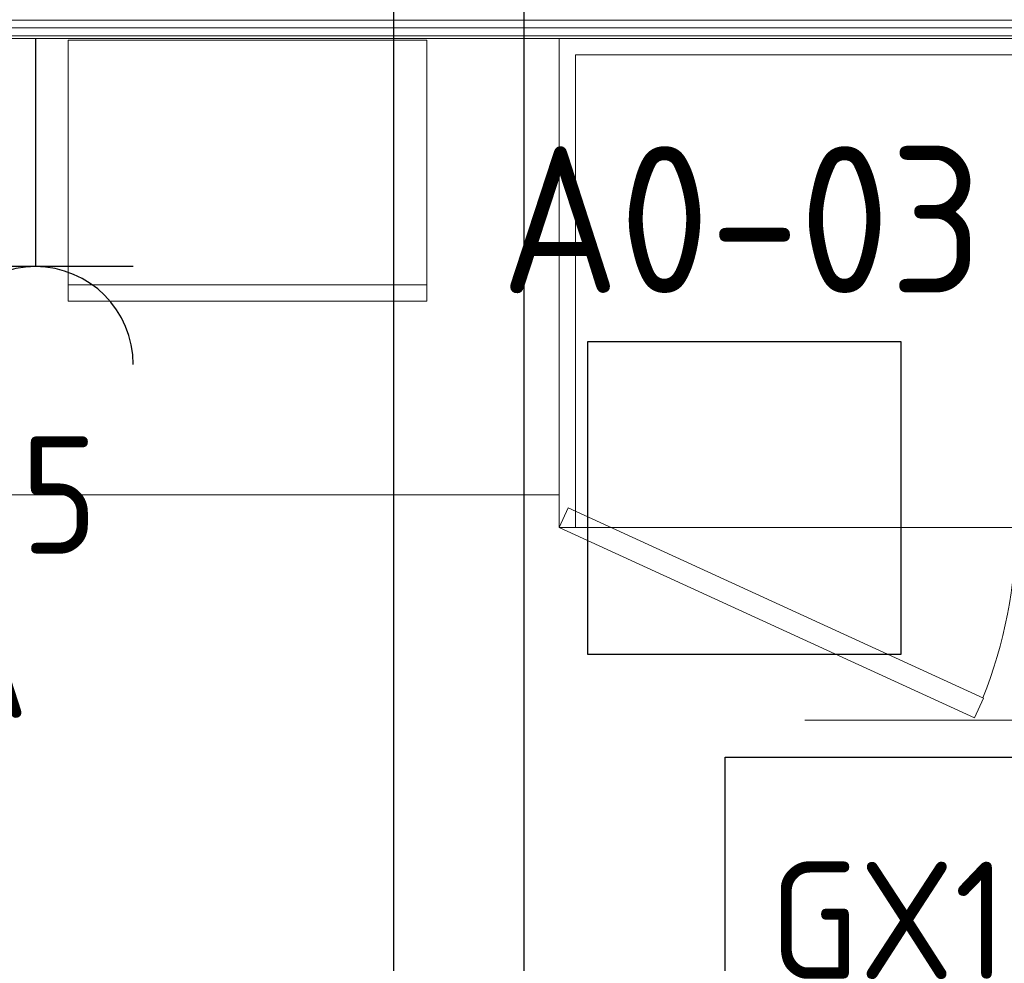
# Model space of a CAD drawing. Header units: millimetres. Extents: x -39149 to 267781, y -2340 to 58540.
# Tile 128 of 244: x 39111 to 40621, y 4728 to 6174. Entities that reach past the tile are written whole.
import ezdxf
from ezdxf.enums import TextEntityAlignment as Align

# ---------------------------------------------------------------- set-up
doc = ezdxf.new("R2010")
doc.units = ezdxf.units.MM
doc.header["$LTSCALE"] = 100
doc.header["$MEASUREMENT"] = 0
doc.linetypes.add('B0605', pattern=[141, 70, -35, 1, -35])
for name, color, linetype in [('000025--bestaand', 9, 'Continuous'), ('22 C Binnenwanden', 7, 'Continuous'), ('22 C Binnenwanden Laagscheidingslijnen', 7, 'Continuous'), ('45 Plafond', 7, 'Continuous'), ('73 Keuken', 7, 'Continuous'), ('82 Interieur', 7, 'Continuous'), ('A Stramien', 7, 'Continuous'), ('AL$1A---_ALGEMEEN--bestaand', 9, 'Continuous'), ('EL6122--_L', 4, 'Continuous'), ('EL6131--_KG', 3, 'Continuous'), ('EL6222--_KRACHT_230', 3, 'Continuous'), ('EL6311--_LICHT_BINNEN', 3, 'Continuous'), ('EL6521--bestaand', 7, 'Continuous')]:
    doc.layers.add(name, color=color, linetype=linetype)
doc.styles.add('BURO-018', font='isocp.shx', dxfattribs={"height": 180})
doc.styles.add('GENERATED_STYLE_3', font='swiss.ttf', dxfattribs={"width": 0.96})
doc.styles.add('ISO25', font='ISO', dxfattribs={"height": 225})

# ---------------------------------------------------------------- blocks, each defined once
blk = doc.blocks.new('Slab_119_7', base_point=(34211.5, 612.1))
at = {"layer": '45 Plafond', "color": 8, "linetype": 'Continuous', "lineweight": 0}
blk.add_lwpolyline([(34211.5, 612.1, 0.066229), (50336.5, 5152.1), (50336.5, 11626.8), (48610, 11626.8), (48610, 11625), (43211.5, 11625), (43211.5, 5466.1), (41411.5, 5466.1), (41411.5, 10199.6), (34211.5, 10199.6)], format="xyb", close=True, dxfattribs=at)
blk = doc.blocks.new('Slab_219_7', base_point=(39938.5, 6145.7))
at = {"layer": '82 Interieur', "color": 8, "linetype": 'Continuous', "lineweight": 0}
blk.add_lwpolyline([(39938.5, 6145.7), (39938.5, 5445.7), (37367.4, 5445.7), (37367.4, 6145.7)], close=True, dxfattribs=at)
blk = doc.blocks.new('Wall_356_7', base_point=(37284.9, 6199.7))
at = {"layer": '22 C Binnenwanden', "color": 8, "linetype": 'Continuous', "lineweight": 0}
blk.add_line((37284.9, 6149.7), (41361.5, 6149.7), dxfattribs=at)
at = {"layer": '22 C Binnenwanden Laagscheidingslijnen', "color": 8, "linetype": 'Continuous', "lineweight": 0}
for p, q in [((37284.9, 6173.7), (39185.5, 6173.7)), ((39185.5, 6173.7), (39237.5, 6173.7)), ((39237.5, 6173.7), (41361.5, 6173.7)), ((37284.9, 6161.7), (41361.5, 6161.7))]:
    blk.add_line(p, q, dxfattribs=at)
blk = doc.blocks.new('Standard grid marker_9')
at = {"layer": 'A Stramien', "color": 8, "linetype": 'B0605', "lineweight": 0}
blk.add_line((4000, 0), (53996.3, 0), dxfattribs=at)
at = {"layer": 'A Stramien', "color": 4, "lineweight": 0, "style": 'GENERATED_STYLE_3'}
blk.add_attdef('AC_MARKERTEXT_1', text='', height=100, dxfattribs=at).set_placement((-139.2, -80), align=Align.BOTTOM_LEFT)
blk = doc.blocks.new('E00120')
at = {"color": 0, "linetype": 'Continuous'}
for p, q in [((-2.5, 2.5), (2.5, 2.5)), ((-2.5, -2.5), (-2.5, 2.5)), ((2.5, 2.5), (2.5, -2.5)), ((2.5, -2.5), (-2.5, -2.5))]:
    blk.add_line(p, q, dxfattribs=at)
at = {"color": 0, "linetype": 'Continuous', "style": 'BURO-018'}
for tag, p in [('PANEL', (0, 8)), ('CIRCUIT', (0, 5)), ('SUBCIRCUIT', (4.5, 5)), ('LIGHTFIXTURECODE', (0, 0)), ('SWITCHCODE', (4.5, -4.5))]:
    blk.add_attdef(tag, text='', height=1.8, dxfattribs=at).set_placement(p, align=Align.MIDDLE)
blk = doc.blocks.new('65210004')
at = {"layer": 'AL$1A---_ALGEMEEN--bestaand', "color": 0, "linetype": 'Continuous'}
for p, q in [((-2.4, -2.4), (-2.4, 2.4)), ((-2.4, 2.4), (2.4, 2.4)), ((2.4, 2.4), (2.4, -2.4)), ((2.4, -2.4), (-2.4, -2.4))]:
    blk.add_line(p, q, dxfattribs=at)
at = {"layer": 'AL$1A---_ALGEMEEN--bestaand', "color": 0, "linetype": 'Continuous', "style": 'ISO25'}
for tag, p in [('E_NUMMER', (-0.041, 4.27)), ('E_MATCODE', (0, -0.251))]:
    blk.add_attdef(tag, text='', height=2.25, dxfattribs=at).set_placement(p, align=Align.MIDDLE)
blk = doc.blocks.new('111304')
at = {"color": 0, "linetype": 'Continuous'}
for p, q in [((-1.5, 4.5), (1.5, 4.5)), ((0, 1), (0, 4.5))]:
    blk.add_line(p, q, dxfattribs=at)
blk.add_arc((0, 6), 1.5, 180, 0, dxfattribs=at)
at = {"color": 0, "linetype": 'Continuous', "style": 'BURO-018'}
for tag, p in [('PANEL', (0, 11.5)), ('CIRCUIT', (0, 8.5)), ('SUBCIRCUIT', (4.5, 8.5))]:
    blk.add_attdef(tag, text='', height=1.8, dxfattribs=at).set_placement(p, align=Align.MIDDLE)
at = {"color": 0, "linetype": 'Continuous', "style": 'BURO-018', "flags": 1}
for tag, p in [('POWERCODE', (13, 8.5)), ('ARTICLECODE', (0, 0))]:
    blk.add_attdef(tag, text='', height=1.8, dxfattribs=at).set_placement(p, align=Align.MIDDLE)

msp = doc.modelspace()

# ---------------------------------------------------------------- linework, layer by layer
at = {"layer": '73 Keuken', "color": 8, "linetype": 'Continuous', "lineweight": 0}
for p, q in [((41338.5, 6145.7), (39938.5, 6145.7)), ((39938.5, 6145.7), (39938.5, 5395.7)), ((39185.6, 6142.8), (39735.6, 6142.8)), ((39185.6, 5767.8), (39185.6, 6142.8)), ((39735.6, 6142.8), (39735.6, 5767.8)), ((41313.5, 6120.7), (39963.5, 6120.7)), ((39963.5, 6120.7), (39963.5, 5395.7)), ((39735.6, 5767.8), (39185.6, 5767.8)), ((39185.6, 5767.8), (39735.6, 5767.8)), ((39185.6, 5742.8), (39185.6, 5767.8)), ((39735.6, 5767.8), (39735.6, 5742.8)), ((39735.6, 5742.8), (39185.6, 5742.8)), ((39952.3, 5425.8), (39938.5, 5395.7)), ((40588.7, 5134.2), (39952.3, 5425.8)), ((39938.5, 5395.7), (41338.5, 5395.7)), ((39938.5, 5395.7), (40574.9, 5104)), ((39963.5, 5395.7), (41313.5, 5395.7)), ((40574.9, 5104), (40588.7, 5134.2))]:
    msp.add_line(p, q, dxfattribs=at)
msp.add_arc((39938.5, 5395.7), 700, 338.0872, 0, dxfattribs=at)
at = {"layer": 'EL6122--_L'}
msp.add_arc((25186.5, 63538.5), 63640.1, 246.67311, 293.32689, dxfattribs=at)
at = {"layer": 'EL6131--_KG'}
for p, q in [((39684.7, 9940.4), (39684.7, 1887.9)), ((39884.7, 1935.7), (39884.7, 9940.4))]:
    msp.add_line(p, q, dxfattribs=at)

# ---------------------------------------------------------------- block references
at = {"layer": '22 C Binnenwanden', "color": 1, "lineweight": 0}
msp.add_blockref('Wall_356_7', (37284.9, 6199.7), dxfattribs=at)
at = {"layer": '45 Plafond', "color": 252, "linetype": 'Continuous', "lineweight": 0}
msp.add_blockref('Slab_119_7', (34211.5, 612.1), dxfattribs=at)
at = {"layer": '82 Interieur', "color": 30, "linetype": 'Continuous', "lineweight": 0}
msp.add_blockref('Slab_219_7', (39938.5, 6145.7), dxfattribs=at)
at = {"layer": 'A Stramien', "color": 1, "linetype": 'Continuous', "lineweight": 0, "zscale": 1000}
msp.add_blockref('Standard grid marker_9', (-5984.8, 5100.3), dxfattribs=at)
at = {"layer": 'EL6222--_KRACHT_230', "linetype": 'Continuous'}
ref = msp.add_blockref('111304', (39135.6, 6245.7), dxfattribs=dict(at, xscale=100, yscale=100, zscale=100, rotation=180))
ref.add_attrib('CIRCUIT', '5', dxfattribs={"layer": '0', "color": 3, "linetype": 'ByBlock', "height": 180, "style": 'BURO-018'}).set_placement((39172.2, 5445.7), align=Align.MIDDLE)
ref.add_attrib('SUBCIRCUIT', 'E20.03', dxfattribs={"layer": '0', "color": 3, "linetype": 'ByBlock', "height": 180, "rotation": 90, "style": 'BURO-018'}).set_placement((38902.2, 5728.6), align=Align.MIDDLE)
at = {"layer": 'EL6311--_LICHT_BINNEN', "linetype": 'Continuous'}
ref = msp.add_blockref('E00120', (38644.3, 4793.7), dxfattribs=dict(at, xscale=100, yscale=100, zscale=100))
ref.add_attrib('CIRCUIT', '6A', dxfattribs={"layer": '0', "color": 3, "linetype": 'ByBlock', "height": 180, "style": 'BURO-018'}).set_placement((38994.3, 5193.7), align=Align.MIDDLE)
ref.add_attrib('LIGHTFIXTURECODE', 'GX1', dxfattribs={"layer": '0', "color": 3, "linetype": 'ByBlock', "height": 180, "style": 'BURO-018'}).set_placement((38644.3, 4793.7), align=Align.MIDDLE)
ref.add_attrib('SWITCHCODE', 'b', dxfattribs={"layer": '0', "color": 3, "linetype": 'ByBlock', "height": 180, "style": 'BURO-018'}).set_placement((38994.3, 4393.7), align=Align.MIDDLE)
ref = msp.add_blockref('E00120', (40443, 4793.7), dxfattribs=dict(at, xscale=100, yscale=100, zscale=100))
ref.add_attrib('CIRCUIT', '6A', dxfattribs={"layer": '0', "color": 3, "linetype": 'ByBlock', "height": 180, "style": 'BURO-018'}).set_placement((40793, 5193.7), align=Align.MIDDLE)
ref.add_attrib('LIGHTFIXTURECODE', 'GX1', dxfattribs={"layer": '0', "color": 3, "linetype": 'ByBlock', "height": 180, "style": 'BURO-018'}).set_placement((40443, 4793.7), align=Align.MIDDLE)
ref.add_attrib('SWITCHCODE', 'b', dxfattribs={"layer": '0', "color": 3, "linetype": 'ByBlock', "height": 180, "style": 'BURO-018'}).set_placement((40793, 4393.7), align=Align.MIDDLE)
at = {"layer": 'EL6521--bestaand'}
ref = msp.add_blockref('65210004', (40222.4, 5441), dxfattribs=dict(at, xscale=100, yscale=100, zscale=100))
ref.add_attrib('E_NUMMER', 'A0-03', dxfattribs={"layer": '000025--bestaand', "linetype": 'Continuous', "height": 225, "style": 'ISO25'}).set_placement((40218.2, 5868), align=Align.MIDDLE)

doc.saveas('drawing.dxf')
